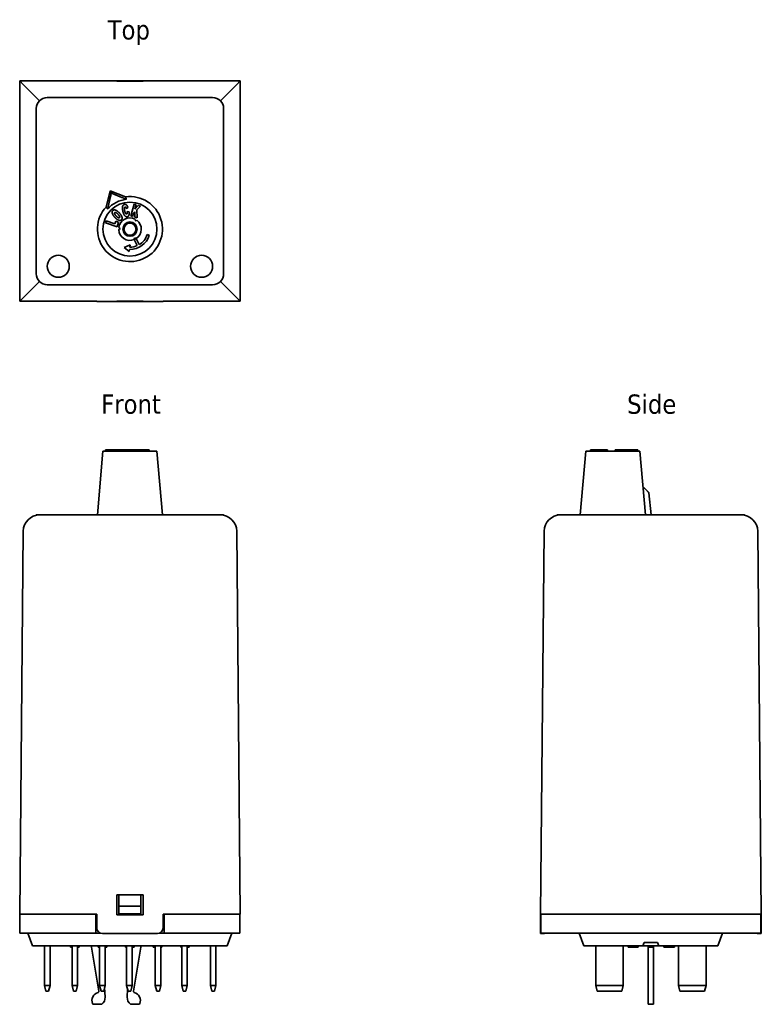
# Model space of a CAD drawing. Header units: millimetres. Extents: x 41 to 176, y 82 to 260.
import ezdxf

# ---------------------------------------------------------------- set-up
doc = ezdxf.new("R2010")
doc.units = ezdxf.units.MM
doc.layers.add('Symbol (ISO)', color=7, linetype='Continuous', lineweight=25)
doc.layers.add('Visible (ISO)', color=7, linetype='Continuous', lineweight=35)
doc.styles.add('Label Text (ISO)', font='TAHOMA.TTF')

msp = doc.modelspace()

# ---------------------------------------------------------------- linework, layer by layer
at = {"layer": 'Visible (ISO)'}
for p, q in [((41.49, 249.34), (41.49, 209.34)), ((41.49, 249.34), (55.49, 249.34)), ((41.49, 249.34), (42.11, 248.71)), ((45.07, 245.75), (42.11, 248.71)), ((55.49, 249.34), (55.49, 249.36)), ((66.49, 249.37), (56.49, 249.37)), ((59.09, 249.34), (63.89, 249.34)), ((59.09, 249.31), (59.09, 249.34)), ((63.89, 249.31), (59.09, 249.31)), ((63.89, 249.34), (63.89, 249.31)), ((67.49, 249.36), (67.49, 249.34)), ((67.49, 249.34), (81.49, 249.34)), ((80.86, 248.71), (77.9, 245.75)), ((80.86, 248.71), (81.49, 249.34)), ((81.49, 249.34), (81.49, 209.34)), ((46.49, 246.34), (76.49, 246.34)), ((44.49, 214.34), (44.49, 244.34)), ((78.49, 244.34), (78.49, 214.34)), ((57.16, 226.45), (57.9, 229.37)), ((58.1, 228.99), (57.9, 229.37)), ((57.9, 229.37), (60.71, 228.29)), ((61.13, 226.36), (60.87, 226.16)), ((61, 225.66), (61.33, 225.55)), ((61.65, 224.84), (62.28, 226.95)), ((62.13, 225.25), (61.98, 224.74)), ((62.4, 225.56), (62.13, 225.25)), ((62.28, 226.95), (62.6, 226.85)), ((62.6, 226.85), (62.37, 226.05)), ((62.37, 226.05), (62.95, 226.75)), ((62.37, 224.63), (62.4, 225.56)), ((63.38, 226.62), (62.76, 225.94)), ((62.76, 225.94), (62.77, 224.51)), ((62.95, 226.75), (63.38, 226.62)), ((57.07, 223.61), (57.19, 223.93)), ((59.14, 222.86), (57.07, 223.61)), ((57.19, 223.93), (58.75, 223.37)), ((58.75, 223.37), (58.93, 223.87)), ((58.93, 223.87), (59.44, 223.68)), ((59.44, 223.68), (59.14, 222.86)), ((61.98, 224.74), (61.65, 224.84)), ((62.77, 224.51), (62.37, 224.63)), ((62.81, 219.44), (62.25, 220.53)), ((62.6, 220.72), (63.17, 219.63)), ((64.61, 221.45), (64.99, 221.32)), ((60.43, 219.13), (61.55, 219.56)), ((61.37, 218.37), (60.43, 219.13)), ((61.43, 218.76), (61.37, 218.37)), ((61.55, 219.56), (61.49, 219.16)), ((42.11, 209.96), (45.07, 212.92)), ((77.9, 212.92), (80.86, 209.96)), ((76.49, 212.34), (46.49, 212.34)), ((42.11, 209.96), (41.49, 209.34)), ((55.49, 209.34), (41.49, 209.34)), ((55.49, 209.34), (55.49, 209.32)), ((66.49, 209.31), (56.49, 209.31)), ((59.09, 209.34), (59.09, 209.37)), ((59.09, 209.37), (63.89, 209.37)), ((63.89, 209.34), (59.09, 209.34)), ((63.89, 209.37), (63.89, 209.34)), ((81.49, 209.34), (67.49, 209.34)), ((67.49, 209.32), (67.49, 209.34)), ((81.49, 209.34), (80.86, 209.96)), ((59.14, 182.35), (57.07, 182.35)), ((57.07, 182.15), (57.07, 182.35)), ((59.44, 182.35), (59.14, 182.35)), ((59.14, 182.15), (59.14, 182.35)), ((59.44, 182.15), (59.44, 182.35)), ((60.07, 182.15), (60.07, 182.35)), ((60.12, 182.15), (60.12, 182.35)), ((60.43, 182.15), (60.43, 182.35)), ((61.37, 182.35), (60.43, 182.35)), ((61.43, 182.35), (61.37, 182.35)), ((61.37, 182.15), (61.37, 182.35)), ((61.43, 182.35), (64.99, 182.35)), ((61.43, 182.15), (61.43, 182.35)), ((64.99, 182.15), (64.99, 182.35)), ((145.42, 182.35), (145.03, 182.35)), ((145.03, 182.15), (145.03, 182.35)), ((145.42, 182.35), (147.99, 182.35)), ((145.42, 182.15), (145.42, 182.35)), ((148.11, 182.35), (147.99, 182.35)), ((147.99, 182.15), (147.99, 182.35)), ((148.11, 182.15), (148.11, 182.35)), ((150.34, 182.35), (149.53, 182.35)), ((149.53, 182.15), (149.53, 182.35)), ((150.53, 182.35), (150.34, 182.35)), ((150.34, 182.15), (150.34, 182.35)), ((150.6, 182.35), (150.53, 182.35)), ((150.53, 182.15), (150.53, 182.35)), ((150.6, 182.15), (150.6, 182.35)), ((150.69, 182.15), (150.69, 182.35)), ((152.6, 182.35), (151.17, 182.35)), ((151.17, 182.15), (151.17, 182.35)), ((153.28, 182.35), (152.6, 182.35)), ((152.6, 182.15), (152.6, 182.35)), ((153.41, 182.35), (153.28, 182.35)), ((153.28, 182.15), (153.28, 182.35)), ((153.51, 182.35), (153.41, 182.35)), ((153.41, 182.15), (153.41, 182.35)), ((153.51, 182.15), (153.51, 182.35)), ((153.61, 182.35), (153.51, 182.35)), ((153.61, 182.15), (153.61, 182.35)), ((56.59, 182.15), (55.59, 170.55)), ((56.59, 182.15), (66.39, 182.15)), ((66.39, 182.15), (67.39, 170.55)), ((144.2, 182.15), (143.2, 170.55)), ((144.2, 182.15), (154, 182.15)), ((154, 182.15), (155, 170.55)), ((155.65, 174.55), (156.03, 170.55)), ((44.49, 170.55), (46.49, 170.55)), ((44.49, 170.55), (44.49, 170.55)), ((46.49, 170.55), (44.49, 170.55)), ((76.49, 170.55), (46.49, 170.55)), ((76.49, 170.55), (46.49, 170.55)), ((76.49, 170.55), (78.49, 170.55)), ((78.49, 170.55), (76.49, 170.55)), ((78.49, 170.55), (78.49, 170.55)), ((139, 170.55), (141, 170.55)), ((141, 170.55), (139, 170.55)), ((139, 170.55), (139, 170.55)), ((171, 170.55), (141, 170.55)), ((171, 170.55), (141, 170.55)), ((171, 170.55), (173, 170.55)), ((173, 170.55), (171, 170.55)), ((173, 170.55), (173, 170.55)), ((42.11, 167.58), (41.49, 98.05)), ((81.49, 98.05), (80.86, 167.58)), ((136, 98.05), (136.62, 167.58)), ((175.38, 167.58), (176, 98.05)), ((59.09, 97.95), (59.09, 101.55)), ((59.09, 101.55), (63.89, 101.55)), ((59.49, 101.55), (59.49, 99.52)), ((63.49, 99.52), (63.49, 101.55)), ((63.89, 101.55), (63.89, 97.95)), ((59.49, 99.52), (59.49, 98.1)), ((63.49, 99.52), (59.49, 99.52)), ((63.49, 98.1), (63.49, 99.52)), ((55.49, 98.05), (41.49, 98.05)), ((41.54, 94.6), (41.54, 98.05)), ((55.29, 94.6), (55.29, 98.05)), ((55.49, 98.05), (55.49, 95.55)), ((63.89, 97.95), (59.09, 97.95)), ((63.49, 98.1), (59.49, 98.1)), ((59.49, 97.95), (59.49, 98.1)), ((63.49, 98.1), (63.49, 97.95)), ((81.49, 98.05), (67.49, 98.05)), ((67.49, 95.55), (67.49, 98.05)), ((67.69, 94.6), (67.69, 98.05)), ((81.44, 94.6), (81.44, 98.05)), ((135.98, 95.55), (136, 98.05)), ((176, 98.05), (136, 98.05)), ((136.05, 94.6), (136.05, 98.05)), ((175.95, 94.6), (175.95, 98.05)), ((176.02, 95.55), (176, 98.05)), ((135.97, 94.55), (135.98, 95.55)), ((176.02, 95.55), (176.03, 94.55)), ((44.54, 94.6), (41.54, 94.6)), ((42.99, 94.6), (43.82, 92.3)), ((44.54, 94.6), (55.29, 94.6)), ((56.17, 94.6), (55.29, 94.6)), ((66.49, 94.55), (56.49, 94.55)), ((67.69, 94.6), (66.8, 94.6)), ((67.69, 94.6), (78.44, 94.6)), ((81.44, 94.6), (78.44, 94.6)), ((79.99, 94.6), (79.15, 92.3)), ((135.97, 94.55), (136.48, 94.55)), ((139.05, 94.6), (136.05, 94.6)), ((139.05, 94.6), (172.95, 94.6)), ((143, 94.6), (143.84, 92.3)), ((169, 94.6), (168.16, 92.3)), ((175.95, 94.6), (172.95, 94.6)), ((175.52, 94.55), (176.03, 94.55)), ((44.49, 92.3), (43.82, 92.3)), ((44.49, 92.3), (78.49, 92.3)), ((45.99, 85.1), (45.99, 92.3)), ((46.99, 92.3), (46.99, 85.1)), ((50.71, 92.3), (50.71, 92.1)), ((50.8, 92.3), (50.8, 92.1)), ((50.99, 92.1), (50.8, 92.1)), ((50.99, 85.1), (50.99, 92.3)), ((51.99, 92.3), (51.99, 85.1)), ((52.18, 92.1), (51.99, 92.1)), ((52.18, 92.3), (52.18, 92.1)), ((52.27, 92.3), (52.27, 92.1)), ((54.54, 92.3), (54.54, 92.1)), ((55.86, 84.08), (54.54, 92.1)), ((55.72, 92.3), (55.72, 92.1)), ((55.81, 92.3), (55.81, 92.1)), ((55.99, 92.1), (55.81, 92.1)), ((55.99, 85.1), (55.99, 92.3)), ((56.99, 92.3), (56.99, 85.1)), ((57.25, 92.1), (56.99, 92.1)), ((57.25, 92.3), (57.25, 92.1)), ((57.27, 92.3), (57.27, 92.1)), ((60.7, 92.3), (60.7, 92.1)), ((60.74, 92.3), (60.74, 92.1)), ((60.89, 92.1), (60.74, 92.1)), ((60.89, 92.3), (60.89, 92.27)), ((60.89, 92.27), (60.89, 85.1)), ((61.89, 92.27), (61.89, 92.3)), ((61.89, 85.1), (61.89, 92.27)), ((62.06, 92.1), (61.89, 92.1)), ((62.06, 92.3), (62.06, 92.1)), ((62.24, 92.1), (62.06, 92.1)), ((63.44, 92.1), (62.12, 84.08)), ((62.24, 92.3), (62.24, 92.1)), ((63.44, 92.3), (63.44, 92.1)), ((65.71, 92.3), (65.71, 92.1)), ((65.71, 92.3), (65.71, 92.1)), ((65.73, 92.3), (65.73, 92.1)), ((65.92, 92.1), (65.73, 92.1)), ((65.92, 92.3), (65.92, 92.1)), ((66.09, 92.3), (66.09, 92.27)), ((66.09, 92.27), (66.09, 85.1)), ((67.09, 92.27), (67.09, 92.3)), ((67.09, 85.1), (67.09, 92.27)), ((67.27, 92.3), (67.27, 92.1)), ((67.27, 92.3), (67.27, 92.1)), ((70.72, 92.3), (70.72, 92.1)), ((70.73, 92.1), (70.72, 92.1)), ((70.73, 92.3), (70.73, 92.1)), ((70.89, 92.1), (70.73, 92.1)), ((70.89, 92.3), (70.89, 92.27)), ((70.89, 92.27), (70.89, 85.1)), ((71.89, 92.27), (71.89, 92.3)), ((71.89, 92.3), (71.89, 92.1)), ((71.89, 85.1), (71.89, 92.27)), ((72.03, 92.1), (71.89, 92.1)), ((71.89, 92.1), (71.89, 92.1)), ((72.03, 92.3), (72.03, 92.1)), ((72.24, 92.3), (72.24, 92.1)), ((72.25, 92.3), (72.25, 92.1)), ((76.09, 92.3), (76.09, 92.27)), ((76.09, 92.27), (76.09, 85.1)), ((77.09, 92.27), (77.09, 92.3)), ((77.09, 85.1), (77.09, 92.27)), ((79.15, 92.3), (78.49, 92.3)), ((144.5, 92.3), (143.84, 92.3)), ((144.5, 92.3), (154.56, 92.3)), ((146, 85.1), (146, 92.27)), ((151, 92.27), (151, 85.1)), ((151.85, 92.3), (151.85, 92.1)), ((152.16, 92.3), (152.16, 92.1)), ((152.32, 92.1), (152.16, 92.1)), ((152.32, 92.3), (152.32, 92.1)), ((152.58, 92.1), (152.32, 92.1)), ((152.58, 92.3), (152.58, 92.1)), ((152.98, 92.3), (152.98, 92.1)), ((153.29, 92.3), (153.29, 92.1)), ((153.44, 92.1), (153.29, 92.1)), ((153.44, 92.3), (153.44, 92.1)), ((153.71, 92.1), (153.44, 92.1)), ((153.71, 92.3), (153.71, 92.1)), ((154.56, 92.3), (154.78, 92.9)), ((157.44, 92.3), (154.56, 92.3)), ((154.78, 92.9), (157.22, 92.9)), ((155.5, 92.3), (155.5, 92.1)), ((155.5, 92.1), (155.5, 84.08)), ((156.5, 92.1), (155.5, 92.1)), ((156.5, 92.3), (156.5, 92.1)), ((156.5, 84.08), (156.5, 92.1)), ((157.22, 92.9), (157.44, 92.3)), ((157.44, 92.3), (167.5, 92.3)), ((158.35, 92.3), (158.35, 92.1)), ((158.66, 92.3), (158.66, 92.1)), ((158.82, 92.1), (158.66, 92.1)), ((158.82, 92.3), (158.82, 92.1)), ((159.08, 92.1), (158.82, 92.1)), ((159.08, 92.3), (159.08, 92.1)), ((159.33, 92.3), (159.33, 92.1)), ((159.36, 92.3), (159.36, 92.1)), ((159.39, 92.3), (159.39, 92.1)), ((160.22, 92.3), (160.22, 92.1)), ((160.28, 92.1), (160.22, 92.1)), ((160.28, 92.3), (160.28, 92.1)), ((160.29, 92.3), (160.29, 92.1)), ((161, 85.1), (161, 92.27)), ((166, 92.27), (166, 85.1)), ((168.16, 92.3), (167.5, 92.3)), ((46.25, 84.1), (45.99, 85.1)), ((45.99, 85.1), (46.99, 85.1)), ((46.25, 84.1), (46.72, 84.1)), ((46.99, 85.1), (46.72, 84.1)), ((51.25, 84.1), (50.99, 85.1)), ((50.99, 85.1), (51.99, 85.1)), ((51.25, 84.1), (51.72, 84.1)), ((51.99, 85.1), (51.72, 84.1)), ((56.25, 84.1), (55.99, 85.1)), ((55.99, 85.1), (56.99, 85.1)), ((56.25, 84.1), (56.72, 84.1)), ((56.99, 85.1), (56.72, 84.1)), ((56.9, 84.76), (56.98, 82.98)), ((61.89, 85.1), (60.89, 85.1)), ((60.89, 85.1), (61.15, 84.1)), ((60.99, 82.98), (61.06, 84.45)), ((61.15, 84.1), (61.62, 84.1)), ((61.62, 84.1), (61.89, 85.1)), ((67.09, 85.1), (66.09, 85.1)), ((66.09, 85.1), (66.35, 84.1)), ((66.35, 84.1), (66.82, 84.1)), ((66.82, 84.1), (67.09, 85.1)), ((71.89, 85.1), (70.89, 85.1)), ((70.89, 85.1), (71.15, 84.1)), ((71.15, 84.1), (71.62, 84.1)), ((71.62, 84.1), (71.89, 85.1)), ((77.09, 85.1), (76.09, 85.1)), ((76.09, 85.1), (76.35, 84.1)), ((76.35, 84.1), (76.82, 84.1)), ((76.82, 84.1), (77.09, 85.1)), ((151, 85.1), (146, 85.1)), ((146.27, 84.1), (146, 85.1)), ((146.27, 84.1), (150.73, 84.1)), ((151, 85.1), (150.73, 84.1)), ((155.5, 84.08), (155.5, 83.85)), ((156.5, 83.85), (156.5, 84.08)), ((161.27, 84.1), (161, 85.1)), ((166, 85.1), (161, 85.1)), ((161.27, 84.1), (165.73, 84.1)), ((166, 85.1), (165.73, 84.1)), ((155.5, 81.82), (155.5, 83.85)), ((156.5, 83.85), (156.5, 81.82)), ((56.39, 81.7), (54.89, 81.7)), ((63.09, 81.7), (61.59, 81.7)), ((155.5, 81.7), (155.5, 81.82)), ((156.5, 81.7), (155.5, 81.7)), ((156.5, 81.82), (156.5, 81.7))]:
    msp.add_line(p, q, dxfattribs=at)
for centre, radius in [((61.49, 222.44), 4.9), ((61.49, 222.44), 1.3), ((61.49, 222.44), 1.1), ((48.49, 215.69), 2), ((74.49, 215.69), 2)]:
    msp.add_circle(centre, radius, dxfattribs=at)
for centre, radius, start, end in [((46.49, 244.34), 2, 90, 180), ((76.49, 244.34), 2, 0, 90), ((61.49, 222.44), 5.9, 137.1495, 97.5701), ((61.49, 222.44), 5.46, 96.9188, 137.8008), ((61.49, 222.44), 2.05, 62.9519, 171.7678), ((62.59, 224.16), 0.2, 150.1558, 324.5638), ((61.49, 222.44), 2.05, 302.9586, 51.7678), ((59.44, 222.53), 0.2, 270.1558, 84.5638), ((61.49, 222.44), 2.05, 182.9519, 291.7611), ((61.49, 222.44), 3.68, 269.0854, 342.3598), ((62.42, 220.63), 0.2, 27.3598, 207.3598), ((61.49, 222.44), 2.05, 291.7611, 302.9586), ((61.49, 222.44), 3.28, 300.8598, 342.3598), ((61.49, 222.44), 3.28, 270.0855, 293.8599), ((46.49, 214.34), 2, 180, 270), ((76.49, 214.34), 2, 270, 0), ((45.11, 167.55), 3, 90, 179.4863), ((77.86, 167.55), 3, 0.5137, 90), ((139.62, 167.55), 3, 90, 179.4863), ((172.38, 167.55), 3, 0.5137, 90), ((56.49, 95.55), 1, 180, 270), ((66.49, 95.55), 1, 270, 0), ((136.48, 95.55), 1, 270, 288.1949), ((175.52, 95.55), 1, 251.8051, 270), ((144.8, 92.27), 1.2, 0, 1.3321), ((152.2, 92.27), 1.2, 178.6679, 180), ((159.8, 92.27), 1.2, 0, 1.3321), ((167.2, 92.27), 1.2, 178.6679, 180), ((55.66, 84.05), 0.2, 284.6073, 9.334), ((62.32, 84.05), 0.2, 170.666, 255.3927), ((56.09, 82.4), 1.5, 104.6073, 202.6199), ((55.49, 82.9), 1.5, 306.8699, 2.8207), ((62.49, 82.9), 1.5, 177.1793, 233.1301), ((61.89, 82.4), 1.5, 337.3801, 75.3927), ((54.89, 81.9), 0.2, 202.6199, 270), ((63.09, 81.9), 0.2, 270, 337.3801)]:
    msp.add_arc(centre, radius, start, end, dxfattribs=at)
for centre, major_axis, start_param, end_param in [((56.49, 249.36), (1, 0), 1.570796, 3.141593), ((66.49, 249.36), (1, 0), 0, 1.570796), ((56.49, 209.32), (-1, 0), 0, 1.570796), ((66.49, 209.32), (-1, 0), 1.570796, 3.141593)]:
    msp.add_ellipse(centre, major_axis=major_axis, ratio=0.008966, start_param=start_param, end_param=end_param, dxfattribs=at)
for points, weights in [([(58.1, 228.99), (57.73, 227.32), (57.44, 226.11)], [1, 1.0294652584, 1]), ([(60.83, 227.86), (59.67, 228.33), (58.1, 228.99)], [1, 1.0294652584, 1]), ([(60.71, 228.29), (60.76, 228.11), (60.8, 227.95)], [1, 1.00068728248, 1]), ([(60.8, 227.95), (60.82, 227.9), (60.83, 227.86)], [1, 1.00005830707, 1]), ([(57.38, 226.18), (57.28, 226.31), (57.16, 226.45)], [1, 1.00068728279, 1]), ([(57.44, 226.11), (57.41, 226.14), (57.38, 226.18)], [1, 1.0000583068, 1]), ([(154.56, 175.63), (155.02, 175.28), (155.65, 174.55)], [1.0024535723, 1.02818264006, 1])]:
    msp.add_rational_spline(points, weights, degree=2, dxfattribs=at)
for points, degree in [([(58.74, 224.59), (58.37, 224.99), (58.19, 225.64), (58.39, 225.82)], 2), ([(58.39, 225.82), (58.59, 226), (59.21, 225.77), (59.57, 225.38)], 2), ([(58.99, 224.82), (58.76, 225.07), (58.66, 225.37), (58.73, 225.44)], 2), ([(58.73, 225.44), (58.81, 225.51), (59.1, 225.38), (59.31, 225.15)], 2), ([(59.57, 225.38), (59.83, 225.09), (60.06, 224.64), (60.07, 224.27), (59.93, 224.15)], 2), ([(60.2, 225.69), (60.07, 226.22), (60.23, 226.86), (60.49, 226.92)], 2), ([(61.01, 224.7), (60.84, 224.66), (60.57, 224.81), (60.29, 225.29), (60.2, 225.69)], 2), ([(60.48, 226.2), (60.46, 226.06), (60.53, 225.77)], 2), ([(60.61, 226.42), (60.49, 226.4), (60.48, 226.2)], 2), ([(60.49, 226.92), (60.69, 226.96), (61, 226.69), (61.13, 226.36)], 2), ([(60.53, 225.77), (60.61, 225.41), (60.78, 225.17), (60.88, 225.19)], 2), ([(60.8, 226.3), (60.76, 226.37), (60.66, 226.43), (60.61, 226.42)], 2), ([(60.87, 226.16), (60.83, 226.26), (60.8, 226.3)], 2), ([(60.88, 225.19), (60.97, 225.22), (61.02, 225.45), (61, 225.66)], 2), ([(61.33, 225.55), (61.36, 225.3), (61.31, 224.94), (61.16, 224.73), (61.01, 224.7)], 2), ([(59.93, 224.15), (59.8, 224.02), (59.46, 224.03), (59, 224.31), (58.74, 224.59)], 2), ([(59.58, 224.52), (59.5, 224.44), (59.21, 224.58), (58.99, 224.82)], 2), ([(59.31, 225.15), (59.56, 224.88), (59.66, 224.59), (59.58, 224.52)], 2), ([(60.07, 182.35), (60.07, 182.35), (59.93, 182.35)], 2), ([(60.2, 182.35), (60.12, 182.35), (60.12, 182.35)], 2), ([(150.81, 182.35), (150.69, 182.35), (150.69, 182.35)], 2), ([(57.27, 92.1), (57.27, 92.1), (57.26, 92.1), (57.25, 92.1)], 3), ([(65.71, 92.1), (65.71, 92.1), (65.71, 92.1), (65.71, 92.1)], 3), ([(67.13, 92.1), (67.11, 92.1), (67.1, 92.1), (67.09, 92.1)], 3), ([(67.27, 92.1), (67.27, 92.1), (67.27, 92.1), (67.27, 92.1)], 3), ([(72.25, 92.1), (72.25, 92.1), (72.25, 92.1), (72.24, 92.1)], 3), ([(159.33, 92.1), (159.31, 92.1), (159.28, 92.1), (159.25, 92.1)], 3), ([(159.36, 92.1), (159.34, 92.1), (159.33, 92.1), (159.33, 92.1)], 3), ([(159.39, 92.1), (159.38, 92.1), (159.37, 92.1), (159.36, 92.1)], 3), ([(160.29, 92.1), (160.29, 92.1), (160.29, 92.1), (160.28, 92.1)], 3)]:
    msp.add_open_spline(points, degree=degree, dxfattribs=at)
for points, degree, knots in [([(59.93, 182.35), (59.8, 182.35), (59.54, 182.35), (59.44, 182.35)], 2, [0, 0, 0, 1, 1.507457, 1.507457, 1.507457]), ([(60.43, 182.35), (60.43, 182.35), (60.29, 182.35), (60.2, 182.35)], 2, [1.982924, 1.982924, 1.982924, 2, 3, 3, 3]), ([(151.17, 182.35), (151.15, 182.35), (150.94, 182.35), (150.81, 182.35)], 2, [1.868036, 1.868036, 1.868036, 2, 3, 3, 3]), ([(50.8, 92.1), (50.77, 92.1), (50.75, 92.1), (50.72, 92.1), (50.71, 92.1), (50.71, 92.1)], 3, [-0.08751207, -0.08751207, -0.08751207, -0.08751207, -0.03213968, -0.03213968, 0, 0, 0, 0]), ([(52.27, 92.1), (52.27, 92.1), (52.26, 92.1), (52.23, 92.1), (52.21, 92.1), (52.18, 92.1)], 3, [-0.04628431, -0.04628431, -0.04628431, -0.04628431, -0.0192821, -0.0192821, 0, 0, 0, 0]), ([(55.81, 92.1), (55.78, 92.1), (55.76, 92.1), (55.74, 92.1), (55.72, 92.1), (55.72, 92.1)], 3, [-0.07575972, -0.07575972, -0.07575972, -0.07575972, -0.02935871, -0.02935871, 0, 0, 0, 0]), ([(60.74, 92.1), (60.74, 92.1), (60.74, 92.1), (60.72, 92.1), (60.7, 92.1), (60.7, 92.1)], 3, [-0.02913872, -0.02913872, -0.02913872, -0.02913872, -0.02875263, -0.02875263, 0, 0, 0, 0]), ([(65.73, 92.1), (65.72, 92.1), (65.71, 92.1), (65.71, 92.1), (65.71, 92.1), (65.71, 92.1)], 3, [-0.05508981, -0.05508981, -0.05508981, -0.05508981, -0.01261077, -0.01261077, 0, 0, 0, 0]), ([(66.09, 92.1), (66.04, 92.1), (66.01, 92.1), (65.96, 92.1), (65.94, 92.1), (65.92, 92.1)], 3, [-0.04054762, -0.04054762, -0.04054762, -0.04054762, -0.03208773, -0.03208773, -0.01993544, -0.01993544, -0.01993544, -0.01993544]), ([(67.27, 92.1), (67.27, 92.1), (67.26, 92.1), (67.24, 92.1), (67.23, 92.1), (67.2, 92.1), (67.16, 92.1), (67.13, 92.1)], 3, [-0.0318597, -0.0318597, -0.0318597, -0.0318597, -0.02471695, -0.02471695, -0.01611124, -0.01611124, 0, 0, 0, 0]), ([(72.24, 92.1), (72.22, 92.1), (72.2, 92.1), (72.16, 92.1), (72.15, 92.1), (72.11, 92.1), (72.1, 92.1), (72.08, 92.1), (72.07, 92.1), (72.04, 92.1), (72.03, 92.1), (72.03, 92.1)], 3, [-0.09896045, -0.09896045, -0.09896045, -0.09896045, -0.0750712, -0.0750712, -0.05445171, -0.05445171, -0.03210432, -0.03210432, -0.01922608, -0.01922608, 0, 0, 0, 0]), ([(152.16, 92.1), (152.16, 92.1), (152.16, 92.1), (152.15, 92.1), (152.14, 92.1), (152.12, 92.1), (152.11, 92.1), (152.09, 92.1), (152.07, 92.1), (151.98, 92.1), (151.92, 92.1), (151.85, 92.1)], 3, [-0.09896045, -0.09896045, -0.09896045, -0.09896045, -0.0750712, -0.0750712, -0.05445171, -0.05445171, -0.03210432, -0.03210432, -0.01922608, -0.01922608, 0, 0, 0, 0]), ([(152.73, 92.1), (152.7, 92.1), (152.66, 92.1), (152.61, 92.1), (152.6, 92.1), (152.58, 92.1)], 3, [-0.0318597, -0.0318597, -0.0318597, -0.0318597, -0.02471695, -0.02471695, -0.02150391, -0.02150391, -0.02150391, -0.02150391]), ([(152.98, 92.1), (152.96, 92.1), (152.94, 92.1), (152.88, 92.1), (152.82, 92.1), (152.73, 92.1)], 3, [-0.04134881, -0.04134881, -0.04134881, -0.04134881, -0.0267443, -0.0267443, 0, 0, 0, 0]), ([(153.29, 92.1), (153.29, 92.1), (153.28, 92.1), (153.27, 92.1), (153.27, 92.1), (153.25, 92.1), (153.24, 92.1), (153.21, 92.1), (153.2, 92.1), (153.11, 92.1), (153.04, 92.1), (152.98, 92.1)], 3, [-0.09896045, -0.09896045, -0.09896045, -0.09896045, -0.0750712, -0.0750712, -0.05445171, -0.05445171, -0.03210432, -0.03210432, -0.01922608, -0.01922608, 0, 0, 0, 0]), ([(158.66, 92.1), (158.66, 92.1), (158.66, 92.1), (158.65, 92.1), (158.64, 92.1), (158.62, 92.1), (158.61, 92.1), (158.59, 92.1), (158.57, 92.1), (158.48, 92.1), (158.42, 92.1), (158.35, 92.1)], 3, [-0.09896045, -0.09896045, -0.09896045, -0.09896045, -0.0750712, -0.0750712, -0.05445171, -0.05445171, -0.03210432, -0.03210432, -0.01922608, -0.01922608, 0, 0, 0, 0]), ([(159.25, 92.1), (159.21, 92.1), (159.17, 92.1), (159.12, 92.1), (159.1, 92.1), (159.08, 92.1)], 3, [-0.05426751, -0.05426751, -0.05426751, -0.05426751, -0.04746039, -0.04746039, -0.04421096, -0.04421096, -0.04421096, -0.04421096]), ([(159.78, 92.1), (159.7, 92.1), (159.63, 92.1), (159.54, 92.1), (159.45, 92.1), (159.39, 92.1)], 3, [-0.06810404, -0.06810404, -0.06810404, -0.06810404, -0.020358, -0.020358, 0, 0, 0, 0]), ([(160.22, 92.1), (160.22, 92.1), (160.22, 92.1), (160.21, 92.1), (160.2, 92.1), (160.17, 92.1), (160.14, 92.1), (160.08, 92.1), (160.04, 92.1), (159.92, 92.1), (159.85, 92.1), (159.78, 92.1)], 3, [-0.09448366, -0.09448366, -0.09448366, -0.09448366, -0.07854395, -0.07854395, -0.0638542, -0.0638542, -0.03998122, -0.03998122, -0.02102332, -0.02102332, 0, 0, 0, 0])]:
    msp.add_open_spline(points, degree=degree, knots=knots, dxfattribs=at)

# ---------------------------------------------------------------- texts
at = {"layer": 'Symbol (ISO)', "char_height": 3.5, "attachment_point": 7, "style": 'Label Text (ISO)'}
for s, insert in [('Top', (57.44, 255.87)), ('Side', (151.69, 188.85))]:
    msp.add_mtext(s, dxfattribs=dict(at, insert=insert))
at = {"layer": 'Symbol (ISO)', "insert": (56.26, 188.85), "char_height": 3.5, "attachment_point": 7, "line_spacing_factor": 1.16, "style": 'Label Text (ISO)'}
msp.add_mtext('Front', dxfattribs=at)

doc.saveas('drawing.dxf')
